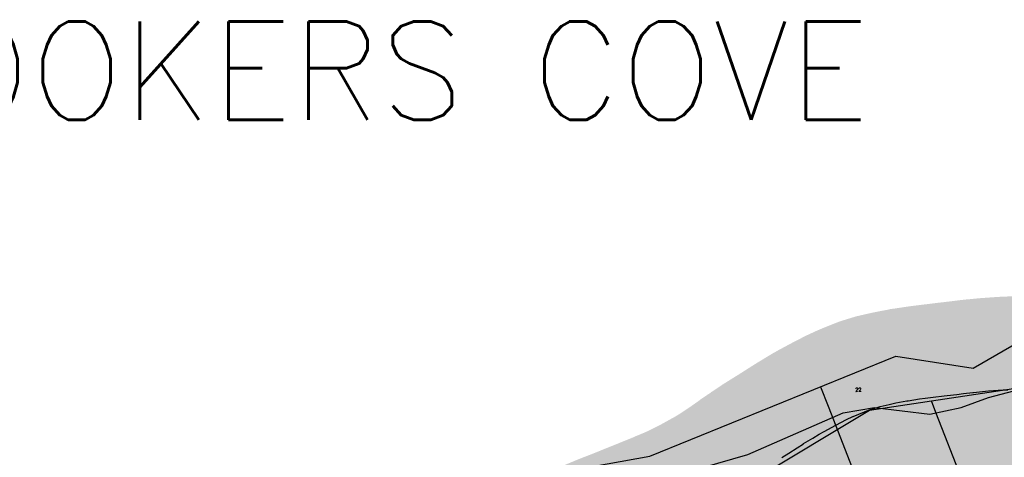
# Model space of a CAD drawing. Header units: feet. Extents: x 18803 to 104580, y -6601 to 116448.
# Tile 66 of 95: x 60157 to 62800, y 87082 to 88256. Entities that reach past the tile are written whole.
import ezdxf

# ---------------------------------------------------------------- set-up
doc = ezdxf.new("R2010")
doc.units = ezdxf.units.FT
doc.header["$LTSCALE"] = 100
doc.header["$MEASUREMENT"] = 0
for name, color, linetype in [('ELPC BOLD TITLE SHEET', 3, 'Continuous'), ('ELPC-XIST', 6, 'Continuous'), ('ELRP', 252, 'Continuous'), ('ETRP', 3, 'Continuous'), ('ITTW', 253, 'Continuous'), ('SL-VICINITY MAP', 2, 'Continuous')]:
    doc.layers.add(name, color=color, linetype=linetype)
doc.styles.add('L100', font='simplex.shx', dxfattribs={"height": 10})
doc.styles.add('L2640', font='simplex.shx', dxfattribs={"height": 264})

msp = doc.modelspace()

# ---------------------------------------------------------------- linework, layer by layer
at = {"layer": 'ELPC BOLD TITLE SHEET', "const_width": 500}
msp.add_lwpolyline([(63067.5, 87305.6), (63049.8, 87297.2), (63031.8, 87289.2), (63025.7, 87286.6), (63024.8, 87286.3), (63010.4, 87280.8), (62997.9, 87276.8), (62996.1, 87276.3), (62978.2, 87272), (62974.5, 87271.3), (62972.5, 87271), (62971.3, 87270.9), (62929.3, 87267.1), (62918.7, 87266.5), (62918.1, 87266.5), (62893.5, 87265.6), (62893.2, 87265.6), (62887.9, 87265.5), (62846.5, 87265), (62845.6, 87265), (62834.8, 87264.5), (62822.2, 87263.8), (62822.1, 87263.8), (62809.7, 87263.1), (62797.5, 87262.7), (62796.7, 87262.6), (62757.5, 87259.9), (62717, 87256), (62716.5, 87256), (62715.6, 87255.9), (62690.3, 87252.8), (62690.3, 87252.8), (62690.3, 87252.8), (62672.2, 87250.6), (62672, 87250.6), (62646.8, 87247.6), (62638.2, 87246.6), (62638, 87246.6), (62608.6, 87243), (62608.6, 87243), (62587.3, 87240.4), (62572.5, 87238.4), (62541.6, 87233.7), (62541.6, 87233.7), (62541.6, 87233.7), (62539.3, 87233.4), (62538.5, 87233.2), (62508.8, 87227.7), (62491.2, 87224), (62490.7, 87223.9), (62466.4, 87218.3), (62441.4, 87210.6), (62439.4, 87209.9), (62408.9, 87197.8), (62394.1, 87191.3), (62393.6, 87191.1), (62376.3, 87183.1), (62347.6, 87168.3), (62347.2, 87168.1), (62316.4, 87151.6), (62303.3, 87144.2), (62302.7, 87143.9), (62285.5, 87133.5), (62261.2, 87118.7), (62260.9, 87118.5), (62243.7, 87107.6), (62221.5, 87093.4), (62202.7, 87081.8), (62185.9, 87071.3), (62185.4, 87070.9), (62160.7, 87054.5), (62142.4, 87042.2), (62142.1, 87041.9), (62123.3, 87028.7), (62123.3, 87028.7), (62123.2, 87028.7), (62102.8, 87014.4), (62084.3, 87001.8), (62084, 87001.6), (62061.5, 86986.8), (62042.7, 86975.5), (62042.1, 86975.1), (62018.2, 86961.8), (61997.8, 86950.5), (61997.3, 86950.2), (61975.4, 86938.8), (61949.7, 86926.2), (61948.9, 86925.8), (61931.5, 86918.1), (61901.6, 86905.7), (61901.6, 86905.7), (61901.6, 86905.7), (61887.4, 86899.8), (61853.8, 86886), (61853.6, 86886), (61841.7, 86881.2), (61841.6, 86881.1), (61803.9, 86865.7), (61803.7, 86865.6), (61795.6, 86862.4), (61755.2, 86846.8), (61749.2, 86844.4), (61699.3, 86823.7)], dxfattribs=at)
at = {"layer": 'ELPC-XIST'}
msp.add_lwpolyline([(62202.7, 87081.8), (62221.5, 87093.4), (62243.7, 87107.6), (62260.9, 87118.5), (62261.2, 87118.7), (62285.5, 87133.5), (62302.7, 87143.9), (62303.3, 87144.2), (62316.4, 87151.6), (62347.2, 87168.1), (62347.6, 87168.3), (62376.3, 87183.1), (62393.6, 87191.1), (62394.1, 87191.3), (62408.9, 87197.8), (62439.4, 87209.9), (62441.4, 87210.6), (62466.4, 87218.3), (62490.7, 87223.9), (62491.2, 87224), (62508.8, 87227.7), (62538.5, 87233.2), (62539.3, 87233.4), (62541.6, 87233.7), (62541.6, 87233.7), (62541.6, 87233.7), (62572.5, 87238.4), (62587.3, 87240.4), (62608.6, 87243), (62608.6, 87243), (62638, 87246.6), (62638.2, 87246.6), (62646.8, 87247.6), (62672, 87250.6), (62672.2, 87250.6), (62690.3, 87252.8), (62690.3, 87252.8), (62690.3, 87252.8), (62715.6, 87255.9), (62716.5, 87256), (62717, 87256), (62757.5, 87259.9), (62796.7, 87262.6), (62797.5, 87262.7), (62809.7, 87263.1)], dxfattribs=at)
at = {"layer": 'ELRP'}
for p, q in [((62716.5, 87321.4), (62955.1, 87459.3)), ((61848.7, 87085), (62508.5, 87353.5)), ((62508.5, 87353.5), (62716.5, 87321.4)), ((62438.1, 87208), (63046.9, 87300.4)), ((62306.4, 87271.3), (62326.8, 87219)), ((62326.8, 87219), (62597.4, 86525.5)), ((62616.2, 87202.1), (62604, 87233.2)), ((62033.9, 86966.4), (62438.1, 87208)), ((62716.1, 86946.1), (62616.2, 87202.1)), ((61462.7, 87016.2), (61848.7, 87085))]:
    msp.add_line(p, q, dxfattribs=at)
at = {"layer": 'SL-VICINITY MAP'}
msp.add_lwpolyline([(60138.9, 86916), (60265.3, 86940.8), (60397.2, 86949.3), (60587.5, 86948.8), (60872.3, 86916.6), (60921.5, 86911), (61191.8, 86885.4), (61393, 86868.6), (61525, 86873.8), (61598.2, 86901.1), (61661.3, 86918.5), (61776.4, 86959.5), (61875.7, 86997), (61990.7, 87054.5), (62111.2, 87089.1), (62226.2, 87140), (62367.6, 87201.1), (62451.5, 87215.4), (62525.8, 87206.6), (62600, 87197.9), (62684, 87215.5), (62757.5, 87242.8), (62825.7, 87260.2)], dxfattribs=at)

# ---------------------------------------------------------------- texts
at = {"layer": 'ETRP', "style": 'L100'}
msp.add_text('22', height=10, rotation=1.3994, dxfattribs=at).set_placement((62399.7, 87257.9))
at = {"layer": 'ITTW', "style": 'L2640'}
msp.add_text('BROOKERS COVE', height=264, dxfattribs=at).set_placement((59461.1, 87987.4))

doc.saveas('drawing.dxf')
